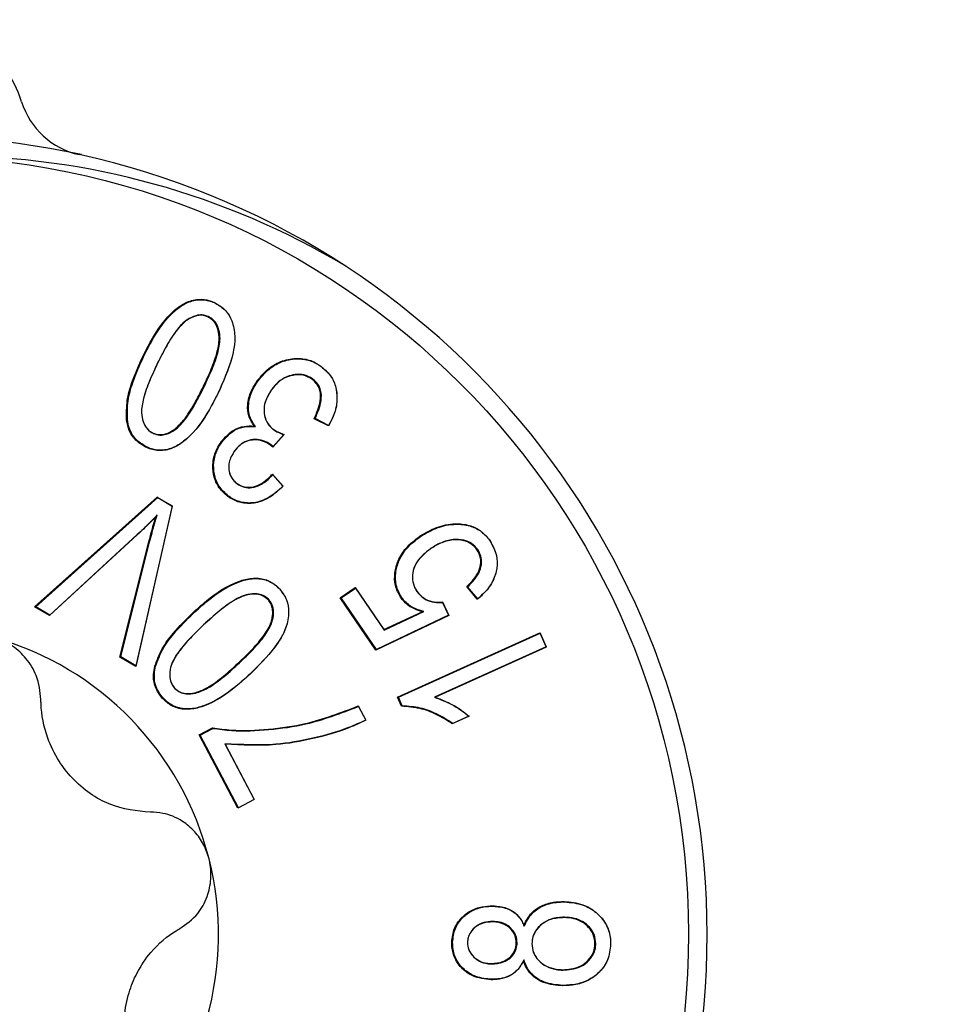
# Model space of a CAD drawing. Header units: millimetres. Extents: x 0 to 1262, y 0 to 420.
# Tile 93 of 99: x 1124.58 to 1128.57, y 165.17 to 169.39. Entities that reach past the tile are written whole.
import ezdxf

# ---------------------------------------------------------------- set-up
doc = ezdxf.new("R2010")
doc.units = ezdxf.units.MM
doc.header["$PDSIZE"] = -1
doc.layers.add('SLD-0', color=7, linetype='Continuous')
doc.styles.add('SLDTEXTSTYLE0', font='TXT', dxfattribs={"width": 0.75})
doc.dimstyles.new('SLDDIMSTYLE2', dxfattribs={"dimtxt": 3.5, "dimasz": 3.2, "dimexe": 0, "dimexo": 0.0625, "dimgap": 0.875, "dimtad": 1, "dimdec": 1, "dimlfac": 3, "dimrnd": 1e-09, "dimzin": 12, "dimdsep": 46, "dimtxsty": 'SLDTEXTSTYLE0', "dimsah": 1, "dimcen": 0.09, "dimadec": 0, "dimazin": 3, "dimtfac": 1, "dimtdec": 1, "dimtofl": 0, "dimtmove": 0, "dimatfit": 3, "dimfxl": 1, "dimfrac": 2, "dimtolj": 1, "dimtzin": 12, "dimarcsym": 0})

# ---------------------------------------------------------------- blocks, each defined once
blk = doc.blocks.new('*D93')
at = {"layer": 'Defpoints', "color": 0, "transparency": 16777216}
for p in [(1085.8904, 169.1377), (1158.6545, 148.8044), (1158.6545, 117.471)]:
    blk.add_point(p, dxfattribs=at)
at = {"layer": 'SLD-0', "color": 0, "lineweight": -2, "transparency": 16777216}
for p, q in [((1085.8904, 169.0752), (1085.8904, 117.471)), ((1158.6545, 148.7419), (1158.6545, 117.471)), ((1089.0904, 117.471), (1155.4545, 117.471))]:
    blk.add_line(p, q, dxfattribs=at)
at = {"layer": 'SLD-0', "color": 0, "transparency": 16777216}
for points in [[(1089.0904, 118.0044), (1089.0904, 116.9377), (1085.8904, 117.471)], [(1155.4545, 118.0044), (1155.4545, 116.9377), (1158.6545, 117.471)]]:
    blk.add_solid(points, dxfattribs=at)
at = {"layer": 'SLD-0', "color": 0, "transparency": 16777216, "insert": (1122.2724, 121.846), "char_height": 3.5, "attachment_point": 2, "style": 'SLDTEXTSTYLE0'}
blk.add_mtext('\\A1;218.3 [8.59]', dxfattribs=at)

msp = doc.modelspace()

# ---------------------------------------------------------------- linework, layer by layer
at = {"color": 7, "linetype": 'Continuous', "lineweight": 25}
for p, q in [((1125.421641, 168.173981), (1125.420655, 168.175555)), ((1125.392049, 168.116745), (1125.389548, 168.11517)), ((1125.113427, 167.944422), (1125.110112, 167.945183)), ((1125.172878, 167.915651), (1125.172706, 167.914896)), ((1125.874454, 167.90334), (1125.873723, 167.904763)), ((1125.604297, 167.841427), (1125.60114, 167.842453)), ((1125.8374, 167.850329), (1125.834639, 167.848909)), ((1125.37424, 167.81839), (1125.370924, 167.819149)), ((1125.660658, 167.802409), (1125.660332, 167.801391)), ((1125.433198, 167.789913), (1125.433025, 167.789155)), ((1125.044607, 167.675928), (1125.04113, 167.675721)), ((1125.905578, 167.64879), (1125.84426, 167.679541)), ((1125.906631, 167.651091), (1125.848335, 167.680327)), ((1125.593264, 167.646243), (1125.587784, 167.648264)), ((1125.672255, 167.631558), (1125.671523, 167.632981)), ((1125.155636, 167.61674), (1125.154641, 167.618319)), ((1125.450024, 167.580708), (1125.446869, 167.581738)), ((1125.715568, 167.612634), (1125.667009, 167.558419)), ((1125.714238, 167.611817), (1125.668594, 167.560858)), ((1125.124695, 167.559862), (1125.12219, 167.558289)), ((1125.502647, 167.540453), (1125.502331, 167.539449)), ((1125.661797, 167.566701), (1125.658989, 167.565313)), ((1125.667009, 167.558419), (1125.658989, 167.565313)), ((1125.668594, 167.560858), (1125.661797, 167.566701)), ((1125.668594, 167.560858), (1125.667009, 167.558419)), ((1125.665561, 167.442067), (1125.711716, 167.390852)), ((1125.667278, 167.439489), (1125.711048, 167.390921)), ((1125.5148, 167.400907), (1125.514097, 167.40231)), ((1124.647374, 166.874519), (1125.172684, 167.344137)), ((1124.652064, 166.87481), (1125.174641, 167.341985)), ((1125.172684, 167.344137), (1125.236911, 167.306309)), ((1125.174641, 167.341985), (1125.172684, 167.344137)), ((1125.174641, 167.341985), (1125.236671, 167.305451)), ((1125.478002, 167.348074), (1125.475241, 167.346653)), ((1125.236911, 167.306309), (1125.080738, 166.619277)), ((1125.236671, 167.305451), (1125.081311, 166.621994)), ((1125.236671, 167.305451), (1125.236911, 167.306309)), ((1125.172884, 167.268304), (1125.167346, 167.261828)), ((1125.086408, 167.181936), (1124.711272, 166.836886)), ((1125.086967, 167.183218), (1124.712787, 166.839048)), ((1125.086967, 167.183218), (1125.086408, 167.181936)), ((1126.300063, 167.175529), (1126.297337, 167.176973)), ((1125.012899, 166.659257), (1125.136548, 167.152391)), ((1125.016654, 166.6601), (1125.139982, 167.151959)), ((1125.139982, 167.151959), (1125.136548, 167.152391)), ((1126.343255, 167.12346), (1126.34249, 167.122015)), ((1126.546434, 167.11845), (1126.54323, 167.117491)), ((1126.598409, 167.155156), (1126.598104, 167.156144)), ((1125.697049, 166.94956), (1125.696578, 166.950756)), ((1125.956018, 166.912957), (1126.020572, 166.956862)), ((1125.960188, 166.912494), (1126.021855, 166.954436)), ((1126.020572, 166.956862), (1126.142848, 166.77691)), ((1126.021855, 166.954436), (1126.020572, 166.956862)), ((1126.021855, 166.954436), (1126.143984, 166.774701)), ((1126.543336, 166.906485), (1126.497694, 166.960622)), ((1126.545294, 166.90894), (1126.501861, 166.960458)), ((1125.649006, 166.90685), (1125.645986, 166.905655)), ((1126.108467, 166.688755), (1125.956018, 166.912957)), ((1125.960188, 166.912494), (1125.956018, 166.912957)), ((1126.110813, 166.690975), (1125.960188, 166.912494)), ((1126.284934, 166.939662), (1126.284625, 166.940657)), ((1124.652064, 166.87481), (1124.647374, 166.874519)), ((1124.711272, 166.836886), (1124.647374, 166.874519)), ((1124.712787, 166.839048), (1124.652064, 166.87481)), ((1126.393605, 166.895083), (1126.420779, 166.837369)), ((1126.394294, 166.893227), (1126.420204, 166.838199)), ((1124.712787, 166.839048), (1124.711272, 166.836886)), ((1125.32649, 166.846288), (1125.323551, 166.847561)), ((1126.420779, 166.837369), (1126.108467, 166.688755)), ((1126.420204, 166.838199), (1126.110813, 166.690975)), ((1126.142848, 166.77691), (1126.307188, 166.853298)), ((1126.143984, 166.774701), (1126.313913, 166.853687)), ((1126.313913, 166.853687), (1126.307188, 166.853298)), ((1126.420204, 166.838199), (1126.420779, 166.837369)), ((1125.371698, 166.797988), (1125.371147, 166.796713)), ((1126.143984, 166.774701), (1126.142848, 166.77691)), ((1126.201113, 166.488306), (1126.811006, 166.763367)), ((1126.205164, 166.48743), (1126.811877, 166.761057)), ((1126.811006, 166.763367), (1126.838718, 166.701881)), ((1126.811877, 166.761057), (1126.811006, 166.763367)), ((1126.811877, 166.761057), (1126.838154, 166.702756)), ((1126.838154, 166.702756), (1126.360427, 166.487308)), ((1126.838718, 166.701881), (1126.363535, 166.487581)), ((1126.838154, 166.702756), (1126.838718, 166.701881)), ((1125.016654, 166.6601), (1125.012899, 166.659257)), ((1125.080738, 166.619277), (1125.012899, 166.659257)), ((1125.081311, 166.621994), (1125.016654, 166.6601)), ((1126.110813, 166.690975), (1126.108467, 166.688755)), ((1125.081311, 166.621994), (1125.080738, 166.619277)), ((1125.165646, 166.620343), (1125.162211, 166.62078)), ((1125.524862, 166.634455), (1125.521926, 166.635731)), ((1125.569711, 166.586484), (1125.56916, 166.585209)), ((1125.248021, 166.524871), (1125.247548, 166.526069)), ((1126.219015, 166.448472), (1126.201113, 166.488306)), ((1126.205164, 166.48743), (1126.201113, 166.488306)), ((1126.221882, 166.450232), (1126.205164, 166.48743)), ((1126.360427, 166.487308), (1126.363535, 166.487581)), ((1125.198663, 166.482943), (1125.195643, 166.481751)), ((1126.033669, 166.449975), (1126.065968, 166.388539)), ((1126.034631, 166.447712), (1126.065335, 166.389311)), ((1126.508328, 166.40575), (1126.436295, 166.373203)), ((1126.506846, 166.406208), (1126.438219, 166.375201)), ((1125.352554, 166.326111), (1125.408968, 166.355943)), ((1125.518303, 166.012055), (1125.352554, 166.326111)), ((1125.356656, 166.325382), (1125.352554, 166.326111)), ((1125.356656, 166.325382), (1125.411014, 166.354127)), ((1125.520775, 166.014414), (1125.356656, 166.325382)), ((1125.411014, 166.354127), (1125.408968, 166.355943)), ((1125.46151, 166.288434), (1125.462856, 166.286317)), ((1125.46151, 166.288434), (1125.587511, 166.049654)), ((1125.462856, 166.286317), (1125.588125, 166.048925)), ((1125.588125, 166.048925), (1125.518303, 166.012055)), ((1125.587511, 166.049654), (1125.520775, 166.014414)), ((1125.587511, 166.049654), (1125.588125, 166.048925)), ((1125.520775, 166.014414), (1125.518303, 166.012055)), ((1126.917027, 165.611021), (1126.915308, 165.612768)), ((1126.611845, 165.592625), (1126.610128, 165.594372)), ((1126.610492, 165.527507), (1126.608705, 165.52576)), ((1126.9168, 165.545775), (1126.915032, 165.544028)), ((1126.744476, 165.507905), (1126.742635, 165.51207)), ((1126.437509, 165.437937), (1126.43402, 165.43795)), ((1126.501188, 165.437456), (1126.501191, 165.437438)), ((1126.713801, 165.435576), (1126.710309, 165.435603)), ((1126.777193, 165.432941), (1126.777194, 165.432924)), ((1127.050549, 165.431143), (1127.047059, 165.431178)), ((1127.11433, 165.430283), (1127.114331, 165.430273)), ((1126.603616, 165.345727), (1126.60191, 165.347474)), ((1126.742741, 165.362855), (1126.740634, 165.358312)), ((1126.911007, 165.31918), (1126.909284, 165.320927)), ((1126.604941, 165.279897), (1126.603176, 165.27815)), ((1126.910178, 165.254064), (1126.908417, 165.252317))]:
    msp.add_line(p, q, dxfattribs=at)
at = {"color": 7, "linetype": 'Continuous', "lineweight": 25, "flags": 128}
for points in [[(1125.848335, 167.680327), (1125.846298, 167.679934), (1125.84426, 167.679541)], [(1125.906631, 167.651091), (1125.906105, 167.64994), (1125.905578, 167.64879)], [(1125.667278, 167.439489), (1125.66642, 167.440777), (1125.665561, 167.442067)], [(1125.711048, 167.390921), (1125.711382, 167.390887), (1125.711716, 167.390852)], [(1126.501861, 166.960458), (1126.499778, 166.960539), (1126.497694, 166.960622)], [(1126.217916, 166.916059), (1126.21696, 166.915763), (1126.216004, 166.915468), (1126.214729, 166.915074)], [(1126.545294, 166.90894), (1126.544315, 166.907713), (1126.543336, 166.906485)], [(1126.394294, 166.893227), (1126.39395, 166.894155), (1126.393605, 166.895083)], [(1126.034631, 166.447712), (1126.03415, 166.448843), (1126.033669, 166.449975)], [(1126.221882, 166.450232), (1126.220449, 166.449353), (1126.219015, 166.448472)], [(1126.065335, 166.389311), (1126.065652, 166.388925), (1126.065968, 166.388539)], [(1126.438219, 166.375201), (1126.437257, 166.374202), (1126.436295, 166.373203)]]:
    msp.add_lwpolyline(points, dxfattribs=at)
at = {"color": 7, "linetype": 'Continuous', "lineweight": 25}
msp.add_circle((1124.116835, 165.474162), 3.3305, dxfattribs=at)
for centre, radius, start, end in [((1124.11489, 168.888496), 0.499138, 17.245873, 162.754127), ((1124.909626, 169.135344), 0.333051, 197.268645, 257.715509), ((1124.123613, 165.480264), 3.407432, 77.734642, 102.265358), ((1124.271723, 165.478879), 3.325484, 59.093908, 89.99698), ((1124.110104, 165.47103), 3.417473, 282.310889, 77.689111), ((1124.113732, 165.472091), 1.320827, 14.205029, 74.202954), ((1124.111926, 165.471014), 1.322842, 314.296513, 14.231065)]:
    msp.add_arc(centre, radius, start, end, dxfattribs=at)
for points, knots in [([(1125.110112, 167.945183), (1125.122204, 167.968938), (1125.158704, 168.040643), (1125.216986, 168.124004), (1125.291951, 168.178114), (1125.345157, 168.194023), (1125.389977, 168.188884), (1125.41288, 168.178933), (1125.420655, 168.175555)], [0, 0, 0, 0, 0.18642429, 0.56273585, 0.69356178, 0.82577077, 0.94085199, 1, 1, 1, 1]), ([(1125.113427, 167.944422), (1125.125519, 167.968174), (1125.162023, 168.039879), (1125.220198, 168.123079), (1125.294914, 168.176727), (1125.347481, 168.192276), (1125.391578, 168.187063), (1125.414064, 168.177278), (1125.421641, 168.173981)], [0, 0, 0, 0, 0.18762077, 0.56638594, 0.69639441, 0.82778495, 0.94197273, 1, 1, 1, 1]), ([(1125.420655, 168.175555), (1125.436275, 168.165906), (1125.466961, 168.146951), (1125.496071, 168.095092), (1125.509675, 168.024042), (1125.490332, 167.916191), (1125.455126, 167.838148), (1125.433025, 167.789155)], [0, 0, 0, 0, 0.12654098, 0.24858756, 0.40221558, 0.62473334, 1, 1, 1, 1]), ([(1125.421641, 168.173981), (1125.437037, 168.164478), (1125.467327, 168.145784), (1125.49612, 168.094552), (1125.509627, 168.02421), (1125.490441, 167.916794), (1125.455325, 167.838958), (1125.433198, 167.789913)], [0, 0, 0, 0, 0.12550142, 0.24689374, 0.40000551, 0.62194379, 1, 1, 1, 1]), ([(1125.389548, 168.11517), (1125.380809, 168.118289), (1125.36381, 168.124357), (1125.332117, 168.119301), (1125.295076, 168.101153), (1125.251844, 168.057276), (1125.211658, 167.992202), (1125.185756, 167.940795), (1125.172706, 167.914896)], [0, 0, 0, 0, 0.08510732, 0.16554854, 0.29044569, 0.46424172, 0.73007559, 1, 1, 1, 1]), ([(1125.392049, 168.116745), (1125.382923, 168.119976), (1125.365332, 168.126204), (1125.332715, 168.120802), (1125.294854, 168.102009), (1125.251583, 168.057351), (1125.211477, 167.992319), (1125.185806, 167.94133), (1125.172878, 167.915651)], [0, 0, 0, 0, 0.08801606, 0.16964164, 0.29672012, 0.47319623, 0.73469267, 1, 1, 1, 1]), ([(1125.370924, 167.819149), (1125.382251, 167.843354), (1125.404923, 167.891804), (1125.429956, 167.961698), (1125.440912, 168.021963), (1125.433128, 168.064908), (1125.418915, 168.093979), (1125.402122, 168.108428), (1125.391601, 168.114069), (1125.389548, 168.11517)], [0, 0, 0, 0, 0.24632205, 0.49304909, 0.68497607, 0.80166189, 0.88972363, 0.97848423, 1, 1, 1, 1]), ([(1125.37424, 167.81839), (1125.385569, 167.842594), (1125.408247, 167.891041), (1125.433399, 167.96125), (1125.444457, 168.022031), (1125.436501, 168.065663), (1125.42197, 168.095193), (1125.404841, 168.109882), (1125.39413, 168.115629), (1125.392049, 168.116745)], [0, 0, 0, 0, 0.24426907, 0.48893794, 0.6823733, 0.79960561, 0.88864822, 0.97837394, 1, 1, 1, 1]), ([(1125.04113, 167.675721), (1125.040876, 167.702766), (1125.040371, 167.75674), (1125.066556, 167.847717), (1125.093796, 167.908673), (1125.110112, 167.945183)], [0, 0, 0, 0, 0.28710977, 0.57300864, 1, 1, 1, 1]), ([(1125.044607, 167.675928), (1125.044375, 167.702977), (1125.043913, 167.756956), (1125.070133, 167.847575), (1125.097243, 167.90822), (1125.113427, 167.944422)], [0, 0, 0, 0, 0.28816162, 0.57507368, 1, 1, 1, 1]), ([(1125.60114, 167.842453), (1125.61861, 167.863303), (1125.650384, 167.901222), (1125.716011, 167.932682), (1125.778659, 167.940726), (1125.83364, 167.929875), (1125.861474, 167.912437), (1125.873723, 167.904763)], [0, 0, 0, 0, 0.25965543, 0.47223918, 0.68462554, 0.86121579, 1, 1, 1, 1]), ([(1125.604297, 167.841427), (1125.621781, 167.862279), (1125.653466, 167.900068), (1125.718889, 167.931164), (1125.781005, 167.93894), (1125.835188, 167.928001), (1125.862514, 167.910839), (1125.874454, 167.90334)], [0, 0, 0, 0, 0.26198676, 0.47478679, 0.68738445, 0.86339506, 1, 1, 1, 1]), ([(1125.172878, 167.915651), (1125.161567, 167.891442), (1125.138929, 167.842986), (1125.11356, 167.772973), (1125.102415, 167.712612), (1125.109894, 167.669046), (1125.124563, 167.639498), (1125.141992, 167.62408), (1125.153187, 167.618057), (1125.155636, 167.61674)], [0, 0, 0, 0, 0.24341708, 0.48721224, 0.67886028, 0.79375215, 0.88399121, 0.97462092, 1, 1, 1, 1]), ([(1125.172706, 167.914896), (1125.161399, 167.890685), (1125.138768, 167.842226), (1125.113511, 167.772526), (1125.102475, 167.712691), (1125.109771, 167.669819), (1125.124111, 167.640736), (1125.141205, 167.625544), (1125.152215, 167.619624), (1125.154641, 167.618319)], [0, 0, 0, 0, 0.24545744, 0.49129742, 0.68145748, 0.79566882, 0.88496385, 0.97465322, 1, 1, 1, 1]), ([(1125.873723, 167.904763), (1125.890426, 167.88997), (1125.921147, 167.862763), (1125.941407, 167.805582), (1125.944288, 167.747565), (1125.930578, 167.693759), (1125.913018, 167.662172), (1125.905578, 167.64879)], [0, 0, 0, 0, 0.2316017, 0.42597374, 0.61946178, 0.83877411, 1, 1, 1, 1]), ([(1125.874454, 167.90334), (1125.890985, 167.888704), (1125.921395, 167.861779), (1125.941425, 167.805169), (1125.944263, 167.747727), (1125.930813, 167.694893), (1125.913737, 167.663963), (1125.906631, 167.651091)], [0, 0, 0, 0, 0.23261771, 0.42792929, 0.62234841, 0.84283212, 1, 1, 1, 1]), ([(1125.587784, 167.648264), (1125.57847, 167.662253), (1125.560318, 167.689517), (1125.557918, 167.743466), (1125.571391, 167.795793), (1125.591668, 167.827596), (1125.60114, 167.842453)], [0, 0, 0, 0, 0.2367794, 0.4614651, 0.7484274, 1, 1, 1, 1]), ([(1125.593264, 167.646243), (1125.58265, 167.661802), (1125.562616, 167.691168), (1125.561978, 167.748064), (1125.576588, 167.798479), (1125.595884, 167.828388), (1125.604297, 167.841427)], [0, 0, 0, 0, 0.26228335, 0.49505834, 0.77985711, 1, 1, 1, 1]), ([(1125.834639, 167.848909), (1125.822631, 167.855647), (1125.800014, 167.868338), (1125.761144, 167.868191), (1125.723605, 167.85835), (1125.687834, 167.83575), (1125.669542, 167.812897), (1125.660332, 167.801391)], [0, 0, 0, 0, 0.20266468, 0.38170081, 0.56404646, 0.78051079, 1, 1, 1, 1]), ([(1125.8374, 167.850329), (1125.825421, 167.857084), (1125.802632, 167.869934), (1125.763384, 167.870054), (1125.725249, 167.860237), (1125.688766, 167.837463), (1125.670101, 167.814185), (1125.660658, 167.802409)], [0, 0, 0, 0, 0.19980692, 0.3801097, 0.5617295, 0.77827033, 1, 1, 1, 1]), ([(1125.84426, 167.679541), (1125.85536, 167.704374), (1125.872518, 167.742761), (1125.872713, 167.795248), (1125.8592, 167.82632), (1125.844772, 167.841064), (1125.836059, 167.847809), (1125.834639, 167.848909)], [0, 0, 0, 0, 0.4350113, 0.67247245, 0.8217523, 0.97093962, 1, 1, 1, 1]), ([(1125.848335, 167.680327), (1125.859326, 167.705229), (1125.876366, 167.743838), (1125.875992, 167.796689), (1125.8619, 167.828081), (1125.847244, 167.842729), (1125.838597, 167.849405), (1125.8374, 167.850329)], [0, 0, 0, 0, 0.43350481, 0.6721094, 0.8239449, 0.97563211, 1, 1, 1, 1]), ([(1125.154641, 167.618319), (1125.163541, 167.615252), (1125.180954, 167.609252), (1125.212797, 167.614721), (1125.249966, 167.634054), (1125.292649, 167.67834), (1125.332731, 167.743067), (1125.358132, 167.793666), (1125.370924, 167.819149)], [0, 0, 0, 0, 0.08649737, 0.16921872, 0.29237537, 0.47235822, 0.73426662, 1, 1, 1, 1]), ([(1125.155636, 167.61674), (1125.164928, 167.613562), (1125.18294, 167.607401), (1125.215745, 167.613246), (1125.253787, 167.633295), (1125.296502, 167.678409), (1125.336456, 167.743072), (1125.361588, 167.793169), (1125.37424, 167.81839)], [0, 0, 0, 0, 0.08943376, 0.17336119, 0.29903987, 0.48207864, 0.73926507, 1, 1, 1, 1]), ([(1125.660658, 167.802409), (1125.648998, 167.782932), (1125.630552, 167.752122), (1125.628686, 167.702745), (1125.639173, 167.665688), (1125.657434, 167.64306), (1125.6695, 167.633696), (1125.672255, 167.631558)], [0, 0, 0, 0, 0.35056235, 0.55453696, 0.75917747, 0.94500797, 1, 1, 1, 1]), ([(1125.660332, 167.801391), (1125.648795, 167.782146), (1125.630569, 167.751744), (1125.628701, 167.703042), (1125.638988, 167.666541), (1125.65696, 167.644277), (1125.668825, 167.635074), (1125.671523, 167.632981)], [0, 0, 0, 0, 0.35153917, 0.55533963, 0.7597944, 0.94537754, 1, 1, 1, 1]), ([(1125.433025, 167.789155), (1125.420956, 167.765387), (1125.384525, 167.693645), (1125.326141, 167.610368), (1125.251225, 167.556255), (1125.198017, 167.540026), (1125.152947, 167.544801), (1125.129934, 167.554893), (1125.12219, 167.558289)], [0, 0, 0, 0, 0.18626086, 0.56221579, 0.69283852, 0.82486595, 0.94106861, 1, 1, 1, 1]), ([(1125.433198, 167.789913), (1125.421128, 167.766147), (1125.384694, 167.694405), (1125.326413, 167.611293), (1125.251751, 167.557637), (1125.199184, 167.541766), (1125.154838, 167.546618), (1125.132242, 167.556546), (1125.124695, 167.559862)], [0, 0, 0, 0, 0.1874567, 0.56586279, 0.69566764, 0.82687527, 0.94217422, 1, 1, 1, 1]), ([(1125.12219, 167.558289), (1125.105515, 167.568505), (1125.073356, 167.588207), (1125.048578, 167.633725), (1125.04329, 167.663543), (1125.04113, 167.675721)], [0, 0, 0, 0, 0.38917458, 0.75051883, 1, 1, 1, 1]), ([(1125.124695, 167.559862), (1125.108239, 167.569933), (1125.07647, 167.589376), (1125.051975, 167.634364), (1125.046745, 167.663867), (1125.044607, 167.675928)], [0, 0, 0, 0, 0.38848597, 0.74999345, 1, 1, 1, 1]), ([(1125.446869, 167.581738), (1125.463162, 167.599963), (1125.490115, 167.63011), (1125.54292, 167.649405), (1125.573253, 167.648633), (1125.587784, 167.648264)], [0, 0, 0, 0, 0.44329862, 0.73331487, 1, 1, 1, 1]), ([(1125.450024, 167.580708), (1125.466045, 167.598665), (1125.49258, 167.628405), (1125.546016, 167.648072), (1125.577449, 167.646855), (1125.593264, 167.646243)], [0, 0, 0, 0, 0.43089025, 0.71366072, 1, 1, 1, 1]), ([(1125.671523, 167.632981), (1125.677228, 167.629476), (1125.686992, 167.623475), (1125.702007, 167.617228), (1125.71104, 167.614168), (1125.715568, 167.612634)], [0, 0, 0, 0, 0.41195277, 0.70518245, 1, 1, 1, 1]), ([(1125.672255, 167.631558), (1125.677956, 167.628048), (1125.687412, 167.622227), (1125.701719, 167.616151), (1125.710058, 167.613264), (1125.714238, 167.611817)], [0, 0, 0, 0, 0.43087563, 0.71472014, 1, 1, 1, 1]), ([(1125.475241, 167.346653), (1125.460057, 167.360098), (1125.43064, 167.386146), (1125.41142, 167.440659), (1125.408665, 167.495999), (1125.422515, 167.544292), (1125.439911, 167.57104), (1125.446869, 167.581738)], [0, 0, 0, 0, 0.22800437, 0.44174546, 0.63667012, 0.85467545, 1, 1, 1, 1]), ([(1125.478002, 167.348074), (1125.462992, 167.36136), (1125.433908, 167.387103), (1125.414912, 167.440988), (1125.41216, 167.495729), (1125.425868, 167.543565), (1125.443115, 167.570085), (1125.450024, 167.580708)], [0, 0, 0, 0, 0.22772771, 0.44125531, 0.6359771, 0.85417573, 1, 1, 1, 1]), ([(1125.658989, 167.565313), (1125.647453, 167.572452), (1125.625901, 167.585788), (1125.588485, 167.591043), (1125.554244, 167.584164), (1125.524081, 167.566196), (1125.509715, 167.54853), (1125.502331, 167.539449)], [0, 0, 0, 0, 0.22610985, 0.42244347, 0.61923743, 0.80428916, 1, 1, 1, 1]), ([(1125.661797, 167.566701), (1125.650277, 167.573847), (1125.628577, 167.58731), (1125.590785, 167.592838), (1125.555894, 167.586038), (1125.524977, 167.567851), (1125.51025, 167.549782), (1125.502647, 167.540453)], [0, 0, 0, 0, 0.22253934, 0.41921628, 0.61634089, 0.80191507, 1, 1, 1, 1]), ([(1125.714238, 167.611817), (1125.714459, 167.611953), (1125.714901, 167.612224), (1125.715346, 167.612497), (1125.715568, 167.612634)], [0, 0, 0, 0, 0.49999999, 1, 1, 1, 1]), ([(1125.502647, 167.540453), (1125.493566, 167.525187), (1125.478903, 167.500534), (1125.477608, 167.460672), (1125.486691, 167.429552), (1125.502396, 167.410783), (1125.512626, 167.402638), (1125.5148, 167.400907)], [0, 0, 0, 0, 0.33533013, 0.54148815, 0.74797243, 0.94642485, 1, 1, 1, 1]), ([(1125.502331, 167.539449), (1125.493401, 167.524476), (1125.478979, 167.500292), (1125.477592, 167.46116), (1125.486426, 167.430566), (1125.501847, 167.412064), (1125.511928, 167.404037), (1125.514097, 167.40231)], [0, 0, 0, 0, 0.33492833, 0.54093838, 0.74727263, 0.94563069, 1, 1, 1, 1]), ([(1125.514097, 167.40231), (1125.523853, 167.396706), (1125.542908, 167.385761), (1125.577913, 167.384965), (1125.616765, 167.397952), (1125.645167, 167.420793), (1125.661464, 167.437793), (1125.665561, 167.442067)], [0, 0, 0, 0, 0.19331139, 0.37754929, 0.58931729, 0.89675761, 1, 1, 1, 1]), ([(1125.5148, 167.400907), (1125.524883, 167.39513), (1125.544452, 167.383919), (1125.580259, 167.383259), (1125.619823, 167.396623), (1125.647858, 167.419362), (1125.663819, 167.435904), (1125.667278, 167.439489)], [0, 0, 0, 0, 0.19885699, 0.38594893, 0.60060204, 0.91344937, 1, 1, 1, 1]), ([(1125.711716, 167.390852), (1125.691873, 167.372448), (1125.657758, 167.340808), (1125.595401, 167.31649), (1125.538261, 167.315572), (1125.498305, 167.331094), (1125.479679, 167.343659), (1125.475241, 167.346653)], [0, 0, 0, 0, 0.30489848, 0.52419356, 0.74463308, 0.93914597, 1, 1, 1, 1]), ([(1125.711048, 167.390921), (1125.691101, 167.372582), (1125.657084, 167.341308), (1125.595122, 167.317973), (1125.539007, 167.317593), (1125.500187, 167.333088), (1125.482117, 167.345294), (1125.478002, 167.348074)], [0, 0, 0, 0, 0.30991482, 0.52850612, 0.74820101, 0.94266333, 1, 1, 1, 1]), ([(1125.167346, 167.261828), (1125.158114, 167.252194), (1125.140383, 167.23369), (1125.113351, 167.207094), (1125.09539, 167.190324), (1125.086408, 167.181936)], [0, 0, 0, 0, 0.3518999, 0.6758565, 1, 1, 1, 1]), ([(1125.172884, 167.268304), (1125.163662, 167.258661), (1125.145122, 167.239275), (1125.116548, 167.210826), (1125.09683, 167.192423), (1125.086967, 167.183218)], [0, 0, 0, 0, 0.33096253, 0.66536124, 1, 1, 1, 1]), ([(1125.136548, 167.152391), (1125.139891, 167.165317), (1125.146307, 167.190125), (1125.15661, 167.226601), (1125.163767, 167.250084), (1125.167346, 167.261828)], [0, 0, 0, 0, 0.35225205, 0.67606999, 1, 1, 1, 1]), ([(1125.139982, 167.151959), (1125.143324, 167.164885), (1125.150038, 167.190859), (1125.161063, 167.229633), (1125.168944, 167.255413), (1125.172884, 167.268304)], [0, 0, 0, 0, 0.33121551, 0.66554727, 1, 1, 1, 1]), ([(1126.297337, 167.176973), (1126.320529, 167.190743), (1126.367058, 167.218368), (1126.441577, 167.232464), (1126.506583, 167.226641), (1126.55702, 167.203308), (1126.583756, 167.175851), (1126.595916, 167.159149), (1126.598104, 167.156144)], [0, 0, 0, 0, 0.2396244, 0.48075343, 0.66376685, 0.81535565, 0.96678016, 1, 1, 1, 1]), ([(1126.300063, 167.175529), (1126.323262, 167.189291), (1126.369808, 167.216905), (1126.444042, 167.230752), (1126.508446, 167.224745), (1126.558094, 167.201592), (1126.584352, 167.174473), (1126.596303, 167.15805), (1126.598409, 167.155156)], [0, 0, 0, 0, 0.2416064, 0.48475007, 0.66604224, 0.81698761, 0.96775099, 1, 1, 1, 1]), ([(1126.214729, 166.915074), (1126.205906, 166.93165), (1126.188595, 166.964173), (1126.188229, 167.020127), (1126.20299, 167.075668), (1126.238757, 167.13207), (1126.276572, 167.161056), (1126.297337, 167.176973)], [0, 0, 0, 0, 0.18228545, 0.35765644, 0.53377261, 0.74397887, 1, 1, 1, 1]), ([(1126.217916, 166.916059), (1126.209211, 166.932401), (1126.192112, 166.964501), (1126.191724, 167.019758), (1126.206258, 167.074724), (1126.24171, 167.130792), (1126.279337, 167.159638), (1126.300063, 167.175529)], [0, 0, 0, 0, 0.18138048, 0.35625693, 0.5319071, 0.74215071, 1, 1, 1, 1]), ([(1126.54323, 167.117491), (1126.534693, 167.127338), (1126.518656, 167.145836), (1126.481024, 167.160315), (1126.435529, 167.163104), (1126.386175, 167.149302), (1126.356395, 167.1307), (1126.34249, 167.122015)], [0, 0, 0, 0, 0.17289585, 0.32481691, 0.52792349, 0.77956927, 1, 1, 1, 1]), ([(1126.546434, 167.11845), (1126.537642, 167.128571), (1126.521192, 167.147505), (1126.482731, 167.162149), (1126.436525, 167.16482), (1126.386896, 167.150741), (1126.357033, 167.132073), (1126.343255, 167.12346)], [0, 0, 0, 0, 0.17565611, 0.32862498, 0.53221102, 0.7841694, 1, 1, 1, 1]), ([(1126.343255, 167.12346), (1126.321604, 167.106375), (1126.289328, 167.080907), (1126.267006, 167.030779), (1126.263333, 166.99115), (1126.272375, 166.96008), (1126.28191, 166.944579), (1126.284934, 166.939662)], [0, 0, 0, 0, 0.3765781, 0.56136331, 0.74685287, 0.91970516, 1, 1, 1, 1]), ([(1126.34249, 167.122015), (1126.320823, 167.104908), (1126.288723, 167.079564), (1126.266852, 167.029778), (1126.263415, 166.990863), (1126.272394, 166.960514), (1126.281708, 166.945392), (1126.284625, 166.940657)], [0, 0, 0, 0, 0.38158479, 0.56531136, 0.7497362, 0.92162377, 1, 1, 1, 1]), ([(1126.497694, 166.960622), (1126.513746, 166.976294), (1126.538848, 167.000801), (1126.55727, 167.044935), (1126.560348, 167.083744), (1126.548901, 167.106311), (1126.54323, 167.117491)], [0, 0, 0, 0, 0.37210023, 0.58190659, 0.79288107, 1, 1, 1, 1]), ([(1126.501861, 166.960458), (1126.517666, 166.976054), (1126.542643, 167.000699), (1126.560912, 167.045192), (1126.563752, 167.084521), (1126.552138, 167.107276), (1126.546434, 167.11845)], [0, 0, 0, 0, 0.36675403, 0.57954987, 0.79353293, 1, 1, 1, 1]), ([(1126.598104, 167.156144), (1126.608979, 167.136158), (1126.628778, 167.099769), (1126.62927, 167.038764), (1126.612565, 166.984128), (1126.581402, 166.939551), (1126.55491, 166.916539), (1126.543336, 166.906485)], [0, 0, 0, 0, 0.23786812, 0.43309233, 0.62779462, 0.83738032, 1, 1, 1, 1]), ([(1126.598409, 167.155156), (1126.609168, 167.135393), (1126.628761, 167.099404), (1126.629263, 167.039059), (1126.612752, 166.984985), (1126.582193, 166.941214), (1126.55638, 166.918637), (1126.545294, 166.90894)], [0, 0, 0, 0, 0.2388832, 0.43500179, 0.63059073, 0.84134703, 1, 1, 1, 1]), ([(1125.323551, 166.847561), (1125.343356, 166.865382), (1125.40314, 166.919175), (1125.487548, 166.975899), (1125.576937, 166.999423), (1125.63241, 166.995389), (1125.672588, 166.97442), (1125.690473, 166.956777), (1125.696578, 166.950756)], [0, 0, 0, 0, 0.18618119, 0.56199417, 0.69280788, 0.82502276, 0.94027427, 1, 1, 1, 1]), ([(1125.32649, 166.846288), (1125.346295, 166.864107), (1125.406083, 166.917897), (1125.490333, 166.974508), (1125.579321, 166.997693), (1125.634067, 166.993555), (1125.673542, 166.972773), (1125.691099, 166.955436), (1125.697049, 166.94956)], [0, 0, 0, 0, 0.18737566, 0.56563813, 0.69563241, 0.82702672, 0.94137378, 1, 1, 1, 1]), ([(1125.696578, 166.950756), (1125.707833, 166.935905), (1125.729906, 166.906782), (1125.738253, 166.847052), (1125.724529, 166.774865), (1125.66706, 166.681889), (1125.606567, 166.62215), (1125.56916, 166.585209)], [0, 0, 0, 0, 0.12811801, 0.25124445, 0.40686546, 0.63323075, 1, 1, 1, 1]), ([(1125.697049, 166.94956), (1125.708153, 166.934919), (1125.729952, 166.906176), (1125.738223, 166.847118), (1125.724632, 166.775573), (1125.667428, 166.682978), (1125.607113, 166.623418), (1125.569711, 166.586484)], [0, 0, 0, 0, 0.12714668, 0.24962016, 0.40486435, 0.63095122, 1, 1, 1, 1]), ([(1125.645986, 166.905655), (1125.638944, 166.911679), (1125.625222, 166.923416), (1125.594292, 166.930015), (1125.554139, 166.926705), (1125.498073, 166.902326), (1125.43632, 166.85608), (1125.392993, 166.816613), (1125.371147, 166.796713)], [0, 0, 0, 0, 0.08485067, 0.16533057, 0.28575028, 0.45511377, 0.72525633, 1, 1, 1, 1]), ([(1125.649006, 166.90685), (1125.641638, 166.91312), (1125.627416, 166.925223), (1125.595463, 166.931837), (1125.554325, 166.928211), (1125.497965, 166.903091), (1125.436321, 166.8569), (1125.393354, 166.81773), (1125.371698, 166.797988)], [0, 0, 0, 0, 0.08780076, 0.16948378, 0.29238969, 0.46404072, 0.72987123, 1, 1, 1, 1]), ([(1125.521926, 166.635731), (1125.541148, 166.654278), (1125.579615, 166.691395), (1125.628534, 166.747622), (1125.660334, 166.800125), (1125.668543, 166.843058), (1125.665847, 166.875102), (1125.655325, 166.894662), (1125.647547, 166.903818), (1125.645986, 166.905655)], [0, 0, 0, 0, 0.24594926, 0.49220391, 0.68682721, 0.80144633, 0.88924873, 0.97778161, 1, 1, 1, 1]), ([(1125.524862, 166.634455), (1125.544084, 166.653002), (1125.582552, 166.690119), (1125.631707, 166.746592), (1125.663787, 166.799549), (1125.672079, 166.843192), (1125.669246, 166.875779), (1125.658496, 166.895675), (1125.650583, 166.904993), (1125.649006, 166.90685)], [0, 0, 0, 0, 0.24390491, 0.48810967, 0.68426721, 0.79945901, 0.88823782, 0.97772849, 1, 1, 1, 1]), ([(1126.307188, 166.853298), (1126.2962, 166.856808), (1126.267701, 166.865911), (1126.235371, 166.887912), (1126.219478, 166.908825), (1126.214729, 166.915074)], [0, 0, 0, 0, 0.30555667, 0.7924861, 1, 1, 1, 1]), ([(1126.313913, 166.853687), (1126.301256, 166.857565), (1126.271783, 166.866595), (1126.238452, 166.889122), (1126.222844, 166.909595), (1126.217916, 166.916059)], [0, 0, 0, 0, 0.33995937, 0.79160892, 1, 1, 1, 1]), ([(1126.284625, 166.940657), (1126.293583, 166.930308), (1126.310974, 166.910219), (1126.348269, 166.89526), (1126.376281, 166.893461), (1126.391251, 166.894863), (1126.393605, 166.895083)], [0, 0, 0, 0, 0.32735278, 0.63549341, 0.9426878, 1, 1, 1, 1]), ([(1126.284934, 166.939662), (1126.293863, 166.929304), (1126.311352, 166.909017), (1126.348936, 166.893697), (1126.377161, 166.8917), (1126.392125, 166.893034), (1126.394294, 166.893227)], [0, 0, 0, 0, 0.3255331, 0.63762105, 0.94746792, 1, 1, 1, 1]), ([(1125.162211, 166.62078), (1125.171647, 166.646124), (1125.190481, 166.696714), (1125.247893, 166.772074), (1125.295195, 166.81927), (1125.323551, 166.847561)], [0, 0, 0, 0, 0.28679281, 0.57246575, 1, 1, 1, 1]), ([(1125.165646, 166.620343), (1125.175102, 166.645683), (1125.193976, 166.696262), (1125.251294, 166.77128), (1125.298366, 166.818234), (1125.32649, 166.846288)], [0, 0, 0, 0, 0.2878307, 0.57450526, 1, 1, 1, 1]), ([(1125.371147, 166.796713), (1125.351952, 166.778145), (1125.313537, 166.740984), (1125.264394, 166.684978), (1125.23279, 166.632605), (1125.224273, 166.589808), (1125.227145, 166.55783), (1125.237587, 166.53767), (1125.245706, 166.528214), (1125.247548, 166.526069)], [0, 0, 0, 0, 0.24516665, 0.4906526, 0.68419937, 0.79748122, 0.88550107, 0.97402819, 1, 1, 1, 1]), ([(1125.371698, 166.797988), (1125.352503, 166.77942), (1125.314088, 166.74226), (1125.264718, 166.686015), (1125.232832, 166.63319), (1125.224226, 166.589688), (1125.227233, 166.557163), (1125.237901, 166.536666), (1125.246157, 166.527043), (1125.248021, 166.524871)], [0, 0, 0, 0, 0.24313325, 0.48658, 0.6815574, 0.79552353, 0.88447989, 0.97393044, 1, 1, 1, 1]), ([(1124.674471, 166.477147), (1124.670901, 166.511391), (1124.6647, 166.570864), (1124.616887, 166.651384), (1124.555689, 166.708536), (1124.503654, 166.734196), (1124.475424, 166.742415), (1124.473302, 166.743033)], [0, 0, 0, 0, 0.33286408, 0.57809857, 0.78026138, 0.98348339, 1, 1, 1, 1]), ([(1125.195643, 166.481751), (1125.183584, 166.497562), (1125.160351, 166.528025), (1125.154097, 166.579621), (1125.15991, 166.609105), (1125.162211, 166.62078)], [0, 0, 0, 0, 0.3946089, 0.7602649, 1, 1, 1, 1]), ([(1125.198663, 166.482943), (1125.186773, 166.498516), (1125.163823, 166.528575), (1125.157607, 166.579568), (1125.163363, 166.608763), (1125.165646, 166.620343)], [0, 0, 0, 0, 0.39343812, 0.75941823, 1, 1, 1, 1]), ([(1125.247548, 166.526069), (1125.254265, 166.520295), (1125.267687, 166.508759), (1125.29854, 166.50189), (1125.339419, 166.505533), (1125.395639, 166.530583), (1125.457163, 166.576901), (1125.500222, 166.616015), (1125.521926, 166.635731)], [0, 0, 0, 0, 0.0812964, 0.16243102, 0.28573853, 0.45845044, 0.72703734, 1, 1, 1, 1]), ([(1125.248021, 166.524871), (1125.255035, 166.518867), (1125.268927, 166.506975), (1125.300719, 166.500082), (1125.342543, 166.503992), (1125.399091, 166.529688), (1125.460568, 166.576019), (1125.503321, 166.614877), (1125.524862, 166.634455)], [0, 0, 0, 0, 0.08399502, 0.16635607, 0.29163484, 0.46673066, 0.73130658, 1, 1, 1, 1]), ([(1125.56916, 166.585209), (1125.549361, 166.567381), (1125.489602, 166.513572), (1125.405166, 166.456699), (1125.31563, 166.433178), (1125.259862, 166.437034), (1125.21961, 166.458142), (1125.201698, 166.475786), (1125.195643, 166.481751)], [0, 0, 0, 0, 0.18594303, 0.56123155, 0.69246729, 0.82508372, 0.94086916, 1, 1, 1, 1]), ([(1125.569711, 166.586484), (1125.549912, 166.568658), (1125.49015, 166.51485), (1125.405869, 166.458094), (1125.316736, 166.434908), (1125.261699, 166.438869), (1125.222149, 166.459782), (1125.204567, 166.477121), (1125.198663, 166.482943)], [0, 0, 0, 0, 0.18713547, 0.56486848, 0.69528909, 0.82708958, 0.94194148, 1, 1, 1, 1]), ([(1126.360427, 166.487308), (1126.385508, 166.477715), (1126.424241, 166.462901), (1126.472346, 166.433611), (1126.495309, 166.415372), (1126.506846, 166.406208)], [0, 0, 0, 0, 0.47759209, 0.73754813, 1, 1, 1, 1]), ([(1126.363535, 166.487581), (1126.388521, 166.477677), (1126.426909, 166.462461), (1126.474529, 166.43309), (1126.497025, 166.414892), (1126.508328, 166.40575)], [0, 0, 0, 0, 0.48122957, 0.73936517, 1, 1, 1, 1]), ([(1125.142946, 165.995471), (1125.085245, 166.000277), (1125.002164, 166.007199), (1124.884594, 166.071675), (1124.808468, 166.136889), (1124.744112, 166.220793), (1124.691398, 166.330909), (1124.675414, 166.418433), (1124.67457, 166.471028), (1124.674471, 166.477147)], [0, 0, 0, 0, 0.27154911, 0.39099296, 0.51145191, 0.61662511, 0.75519396, 0.97152016, 1, 1, 1, 1]), ([(1125.408968, 166.355943), (1125.435463, 166.352442), (1125.515069, 166.341924), (1125.649192, 166.348457), (1125.834555, 166.373656), (1125.959169, 166.421419), (1126.033669, 166.449975)], [0, 0, 0, 0, 0.125293, 0.37643851, 0.6272031, 1, 1, 1, 1]), ([(1125.411014, 166.354127), (1125.437512, 166.350644), (1125.517124, 166.340179), (1125.651242, 166.346733), (1125.836201, 166.37189), (1125.960481, 166.419379), (1126.034631, 166.447712)], [0, 0, 0, 0, 0.12553225, 0.37714684, 0.62838276, 1, 1, 1, 1]), ([(1126.436295, 166.373203), (1126.413732, 166.387619), (1126.370139, 166.41547), (1126.296261, 166.442987), (1126.245158, 166.446616), (1126.219015, 166.448472)], [0, 0, 0, 0, 0.3438515, 0.66434385, 1, 1, 1, 1]), ([(1126.438219, 166.375201), (1126.415627, 166.389577), (1126.372114, 166.417268), (1126.298558, 166.444574), (1126.247822, 166.448318), (1126.221882, 166.450232)], [0, 0, 0, 0, 0.34542448, 0.66533341, 1, 1, 1, 1]), ([(1126.506846, 166.406208), (1126.507094, 166.406132), (1126.507589, 166.40598), (1126.508082, 166.405827), (1126.508328, 166.40575)], [0, 0, 0, 0, 0.49999999, 1, 1, 1, 1]), ([(1126.065335, 166.389311), (1126.041012, 166.378231), (1125.96799, 166.344966), (1125.838776, 166.309014), (1125.661054, 166.277227), (1125.534486, 166.284335), (1125.46151, 166.288434)], [0, 0, 0, 0, 0.12935086, 0.38833519, 0.64732677, 1, 1, 1, 1]), ([(1126.065968, 166.388539), (1126.041673, 166.377398), (1125.968733, 166.34395), (1125.83956, 166.307827), (1125.662079, 166.275724), (1125.535669, 166.282445), (1125.462856, 166.286317)], [0, 0, 0, 0, 0.12945563, 0.38866201, 0.64786666, 1, 1, 1, 1]), ([(1125.394173, 165.796212), (1125.387334, 165.816961), (1125.373127, 165.860059), (1125.332627, 165.915673), (1125.273309, 165.965407), (1125.206268, 165.992528), (1125.160866, 165.994638), (1125.142946, 165.995471)], [0, 0, 0, 0, 0.16203462, 0.33655808, 0.52914156, 0.8141642, 1, 1, 1, 1]), ([(1125.269375, 165.49673), (1125.296442, 165.515624), (1125.34345, 165.548438), (1125.387758, 165.627697), (1125.40576, 165.707912), (1125.401712, 165.765481), (1125.3947, 165.794064), (1125.394173, 165.796212)], [0, 0, 0, 0, 0.33286784, 0.57810153, 0.78026389, 0.98348543, 1, 1, 1, 1]), ([(1126.742635, 165.51207), (1126.752555, 165.530597), (1126.770766, 165.564608), (1126.817903, 165.596389), (1126.86648, 165.611411), (1126.899525, 165.612329), (1126.915308, 165.612768)], [0, 0, 0, 0, 0.29166217, 0.53542974, 0.77811603, 1, 1, 1, 1]), ([(1126.744476, 165.507905), (1126.753306, 165.525492), (1126.771059, 165.560852), (1126.821744, 165.59669), (1126.872927, 165.610156), (1126.905374, 165.610792), (1126.917027, 165.611021)], [0, 0, 0, 0, 0.27167294, 0.54621788, 0.83702569, 1, 1, 1, 1]), ([(1126.915308, 165.612768), (1126.94244, 165.610398), (1126.991241, 165.606136), (1127.053102, 165.569725), (1127.095538, 165.521182), (1127.113079, 165.470658), (1127.11402, 165.440288), (1127.114331, 165.430273)], [0, 0, 0, 0, 0.26846882, 0.48288876, 0.69755663, 0.90026422, 1, 1, 1, 1]), ([(1126.917027, 165.611021), (1126.944169, 165.608638), (1126.992779, 165.604371), (1127.054168, 165.567973), (1127.096048, 165.51978), (1127.113131, 165.469875), (1127.114036, 165.440012), (1127.11433, 165.430283)], [0, 0, 0, 0, 0.2709669, 0.48528634, 0.69985756, 0.90222752, 1, 1, 1, 1]), ([(1126.43402, 165.43795), (1126.436249, 165.458563), (1126.440306, 165.496087), (1126.47146, 165.542059), (1126.512219, 165.574524), (1126.560629, 165.592437), (1126.594466, 165.59376), (1126.610128, 165.594372)], [0, 0, 0, 0, 0.23293642, 0.42404401, 0.61458428, 0.82159462, 1, 1, 1, 1]), ([(1126.437509, 165.437937), (1126.439717, 165.458299), (1126.443975, 165.497561), (1126.477331, 165.544305), (1126.5206, 165.576053), (1126.567057, 165.591192), (1126.598479, 165.592197), (1126.611845, 165.592625)], [0, 0, 0, 0, 0.23261185, 0.44850509, 0.63779262, 0.84592479, 1, 1, 1, 1]), ([(1126.610128, 165.594372), (1126.630049, 165.592666), (1126.663985, 165.589759), (1126.706414, 165.565597), (1126.729698, 165.538059), (1126.739273, 165.518825), (1126.742635, 165.51207)], [0, 0, 0, 0, 0.3585355, 0.61078578, 0.86330322, 1, 1, 1, 1]), ([(1126.611845, 165.592625), (1126.631603, 165.590936), (1126.665178, 165.588064), (1126.707116, 165.56417), (1126.730828, 165.535965), (1126.740658, 165.515755), (1126.744476, 165.507905)], [0, 0, 0, 0, 0.35163212, 0.59753633, 0.84369483, 1, 1, 1, 1]), ([(1126.610492, 165.527507), (1126.596953, 165.526755), (1126.571746, 165.525355), (1126.538082, 165.508605), (1126.515505, 165.485413), (1126.503035, 165.460325), (1126.50176, 165.444529), (1126.501188, 165.437456)], [0, 0, 0, 0, 0.25677196, 0.47804175, 0.69958588, 0.86549586, 1, 1, 1, 1]), ([(1126.608705, 165.52576), (1126.595157, 165.524996), (1126.570142, 165.523587), (1126.536942, 165.506833), (1126.514904, 165.483972), (1126.502927, 165.459467), (1126.501723, 165.444191), (1126.501191, 165.437438)], [0, 0, 0, 0, 0.26143922, 0.48272105, 0.70424304, 0.86925258, 1, 1, 1, 1]), ([(1126.710309, 165.435603), (1126.70941, 165.446027), (1126.707601, 165.466982), (1126.690238, 165.493053), (1126.666224, 165.512855), (1126.637993, 165.523946), (1126.617839, 165.525194), (1126.608705, 165.52576)], [0, 0, 0, 0, 0.20484494, 0.41176851, 0.59984407, 0.81864018, 1, 1, 1, 1]), ([(1126.713801, 165.435576), (1126.712884, 165.446199), (1126.711041, 165.467551), (1126.693383, 165.494154), (1126.668931, 165.51435), (1126.640223, 165.525653), (1126.619753, 165.526929), (1126.610492, 165.527507)], [0, 0, 0, 0, 0.20507292, 0.4122212, 0.60073091, 0.81936219, 1, 1, 1, 1]), ([(1126.9168, 165.545775), (1126.897366, 165.544672), (1126.863175, 165.542731), (1126.819375, 165.519142), (1126.791656, 165.48906), (1126.77885, 165.458134), (1126.777663, 165.440089), (1126.777193, 165.432941)], [0, 0, 0, 0, 0.28931711, 0.5090068, 0.72922848, 0.89274697, 1, 1, 1, 1]), ([(1126.915032, 165.544028), (1126.895783, 165.542941), (1126.86198, 165.54103), (1126.818715, 165.51773), (1126.7914, 165.488092), (1126.778814, 165.457658), (1126.777653, 165.439937), (1126.777194, 165.432924)], [0, 0, 0, 0, 0.29052144, 0.51019043, 0.73039721, 0.89330889, 1, 1, 1, 1]), ([(1127.047059, 165.431178), (1127.04579, 165.444871), (1127.043369, 165.470977), (1127.021628, 165.503092), (1126.992623, 165.526792), (1126.955932, 165.541478), (1126.928865, 165.543166), (1126.915032, 165.544028)], [0, 0, 0, 0, 0.20982081, 0.40004391, 0.58111312, 0.78592463, 1, 1, 1, 1]), ([(1127.050549, 165.431143), (1127.049308, 165.444823), (1127.046922, 165.471143), (1127.025187, 165.503747), (1126.995853, 165.527981), (1126.958576, 165.543134), (1126.930974, 165.544879), (1126.9168, 165.545775)], [0, 0, 0, 0, 0.20675597, 0.39781483, 0.57890217, 0.78375711, 1, 1, 1, 1]), ([(1125.08704, 164.849624), (1125.063693, 164.904401), (1125.030076, 164.983272), (1125.028651, 165.120241), (1125.047362, 165.219516), (1125.087236, 165.316392), (1125.154555, 165.414464), (1125.220436, 165.468928), (1125.264274, 165.493832), (1125.269375, 165.49673)], [0, 0, 0, 0, 0.27154735, 0.39099153, 0.51145082, 0.6166242, 0.75519263, 0.97151799, 1, 1, 1, 1]), ([(1126.603176, 165.27815), (1126.57574, 165.281024), (1126.530207, 165.285794), (1126.477646, 165.323247), (1126.445404, 165.366431), (1126.434687, 165.407767), (1126.434163, 165.431482), (1126.43402, 165.43795)], [0, 0, 0, 0, 0.31299654, 0.51946072, 0.7258489, 0.92522709, 1, 1, 1, 1]), ([(1126.604941, 165.279897), (1126.58188, 165.281957), (1126.541063, 165.285602), (1126.489813, 165.316082), (1126.454593, 165.356637), (1126.438671, 165.4004), (1126.437816, 165.428019), (1126.437509, 165.437937)], [0, 0, 0, 0, 0.26705416, 0.47269905, 0.67824743, 0.88447117, 1, 1, 1, 1]), ([(1126.501188, 165.437456), (1126.502155, 165.426946), (1126.504098, 165.40582), (1126.521859, 165.379567), (1126.546319, 165.3592), (1126.574653, 165.347456), (1126.594889, 165.346248), (1126.603616, 165.345727)], [0, 0, 0, 0, 0.20478665, 0.4116345, 0.60195158, 0.8283539, 1, 1, 1, 1]), ([(1126.501191, 165.437438), (1126.50214, 165.427125), (1126.504047, 165.406395), (1126.521514, 165.38067), (1126.545537, 165.360689), (1126.573397, 165.349164), (1126.593315, 165.347984), (1126.60191, 165.347474)], [0, 0, 0, 0, 0.2045609, 0.41118461, 0.60113944, 0.82787116, 1, 1, 1, 1]), ([(1126.60191, 165.347474), (1126.619323, 165.348572), (1126.647644, 165.350357), (1126.681432, 165.370952), (1126.702504, 165.395472), (1126.709204, 165.419254), (1126.710097, 165.432459), (1126.710309, 165.435603)], [0, 0, 0, 0, 0.33051938, 0.53758899, 0.74490058, 0.93925896, 1, 1, 1, 1]), ([(1126.603616, 165.345727), (1126.621325, 165.346858), (1126.650142, 165.348697), (1126.684491, 165.369735), (1126.705878, 165.394748), (1126.712679, 165.41895), (1126.713585, 165.432381), (1126.713801, 165.435576)], [0, 0, 0, 0, 0.33032394, 0.53754194, 0.74501549, 0.9393322, 1, 1, 1, 1]), ([(1126.777193, 165.432941), (1126.778478, 165.419264), (1126.780954, 165.392898), (1126.804985, 165.358603), (1126.838528, 165.333413), (1126.876349, 165.321094), (1126.900912, 165.319738), (1126.911007, 165.31918)], [0, 0, 0, 0, 0.20771257, 0.40042931, 0.62197661, 0.84463481, 1, 1, 1, 1]), ([(1126.777194, 165.432924), (1126.778508, 165.419233), (1126.781017, 165.393093), (1126.805055, 165.359313), (1126.838257, 165.334631), (1126.875496, 165.32277), (1126.899539, 165.321459), (1126.909284, 165.320927)], [0, 0, 0, 0, 0.21078998, 0.40245258, 0.62466167, 0.84786678, 1, 1, 1, 1]), ([(1127.114331, 165.430273), (1127.111727, 165.406815), (1127.106989, 165.364125), (1127.071083, 165.312163), (1127.024456, 165.275376), (1126.967845, 165.254529), (1126.927701, 165.253035), (1126.908417, 165.252317)], [0, 0, 0, 0, 0.22927955, 0.41726553, 0.6045402, 0.81003368, 1, 1, 1, 1]), ([(1126.909284, 165.320927), (1126.93262, 165.322585), (1126.969761, 165.325224), (1127.012612, 165.353442), (1127.038404, 165.384899), (1127.046131, 165.413552), (1127.04693, 165.428711), (1127.047059, 165.431178)], [0, 0, 0, 0, 0.35138487, 0.55925336, 0.76738314, 0.9621545, 1, 1, 1, 1]), ([(1127.11433, 165.430283), (1127.111762, 165.407087), (1127.107085, 165.364857), (1127.071585, 165.313432), (1127.025438, 165.276986), (1126.969278, 165.256265), (1126.929392, 165.254779), (1126.910178, 165.254064)], [0, 0, 0, 0, 0.22878447, 0.41651543, 0.60353438, 0.80900867, 1, 1, 1, 1]), ([(1126.911007, 165.31918), (1126.934591, 165.320866), (1126.972179, 165.323553), (1127.01558, 165.352145), (1127.041719, 165.384076), (1127.0496, 165.413175), (1127.050415, 165.428598), (1127.050549, 165.431143)], [0, 0, 0, 0, 0.35029666, 0.55830511, 0.7665845, 0.96147263, 1, 1, 1, 1]), ([(1126.740634, 165.358312), (1126.730604, 165.34132), (1126.713147, 165.311747), (1126.670316, 165.286915), (1126.633957, 165.278853), (1126.611426, 165.278338), (1126.603176, 165.27815)], [0, 0, 0, 0, 0.34441792, 0.59945805, 0.85334419, 1, 1, 1, 1]), ([(1126.742741, 165.362855), (1126.73416, 165.347147), (1126.718791, 165.319011), (1126.680277, 165.292377), (1126.641982, 165.280979), (1126.61649, 165.280235), (1126.604941, 165.279897)], [0, 0, 0, 0, 0.30925153, 0.55391687, 0.79789958, 1, 1, 1, 1]), ([(1126.908417, 165.252317), (1126.881149, 165.254509), (1126.837153, 165.258046), (1126.783943, 165.288581), (1126.754024, 165.322409), (1126.744413, 165.348179), (1126.740634, 165.358312)], [0, 0, 0, 0, 0.38054288, 0.61399769, 0.84822582, 1, 1, 1, 1]), ([(1126.910178, 165.254064), (1126.882896, 165.256265), (1126.839146, 165.259795), (1126.786493, 165.290234), (1126.756239, 165.324674), (1126.74675, 165.351515), (1126.742741, 165.362855)], [0, 0, 0, 0, 0.37704352, 0.60463166, 0.83296374, 1, 1, 1, 1])]:
    msp.add_open_spline(points, degree=3, knots=knots, dxfattribs=at)

# ---------------------------------------------------------------- dimensions: what is measured, and where the dimension line sits
at = {"layer": 'SLD-0', "color": 7}
dim = msp.add_linear_dim(base=(1158.654457, 117.47103), p1=(1085.890435, 169.137697), p2=(1158.654457, 148.804363), dimstyle='SLDDIMSTYLE2', dxfattribs=at)
dim.commit()
dim.dimension.update_dxf_attribs({"geometry": '*D93', "text_midpoint": (1122.272446, 117.47103), "dimtype": 160})

doc.saveas('drawing.dxf')
